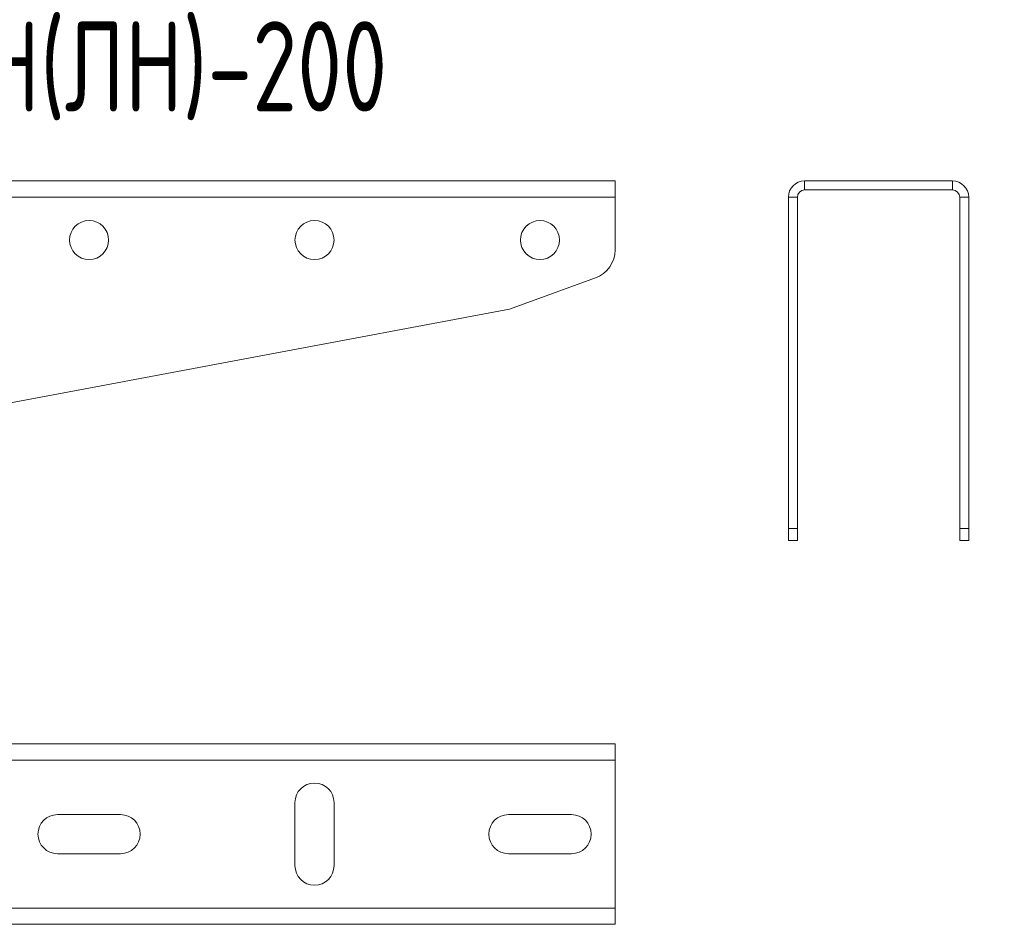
# Model space of a CAD drawing. Header units: millimetres. Extents: x -157 to 1216, y -3 to 919.
# Tile 8 of 9: x 765 to 929, y 606 to 757. Entities that reach past the tile are written whole.
import ezdxf

# ---------------------------------------------------------------- set-up
doc = ezdxf.new("R2010")
doc.units = ezdxf.units.MM
doc.styles.add('SLDTEXTSTYLE0', font='TXT', dxfattribs={"width": 0.7, "bigfont": 'bigfont'})

msp = doc.modelspace()

# ---------------------------------------------------------------- linework, layer by layer
at = {"color": 7, "linetype": 'Continuous', "lineweight": 15}
for p, q in [((864.54, 729.74), (624.54, 729.74)), ((864.54, 729.74), (864.54, 727.04)), ((896.06, 728.24), (896.06, 729.74)), ((896.06, 729.74), (920.66, 729.74)), ((920.66, 728.24), (920.66, 729.74)), ((896.06, 728.24), (920.66, 728.24)), ((864.54, 727.04), (624.54, 727.04)), ((864.54, 718.29), (864.54, 727.04)), ((894.86, 727.04), (893.36, 727.04)), ((893.36, 671.9), (893.36, 727.04)), ((894.86, 671.9), (894.86, 727.04)), ((921.86, 727.04), (923.36, 727.04)), ((921.86, 727.04), (921.86, 671.9)), ((923.36, 727.04), (923.36, 671.9)), ((847, 708.4), (861.25, 713.59)), ((642.08, 669.9), (847, 708.4)), ((893.36, 671.9), (894.86, 671.9)), ((893.36, 669.9), (893.36, 671.9)), ((894.86, 671.9), (894.86, 669.9)), ((921.86, 671.9), (923.36, 671.9)), ((921.86, 669.9), (921.86, 671.9)), ((923.36, 671.9), (923.36, 669.9)), ((894.86, 669.9), (893.36, 669.9)), ((923.36, 669.9), (921.86, 669.9)), ((864.54, 636.06), (624.54, 636.06)), ((864.54, 636.06), (864.54, 633.36)), ((864.54, 633.36), (624.54, 633.36)), ((864.54, 608.76), (864.54, 633.36)), ((811.29, 626.31), (811.29, 615.81)), ((817.79, 615.81), (817.79, 626.31)), ((782.29, 624.31), (771.79, 624.31)), ((857.29, 624.31), (846.79, 624.31)), ((771.79, 617.81), (782.29, 617.81)), ((846.79, 617.81), (857.29, 617.81)), ((864.54, 608.76), (624.54, 608.76)), ((864.54, 608.76), (864.54, 606.06)), ((864.54, 606.06), (624.54, 606.06))]:
    msp.add_line(p, q, dxfattribs=at)
for centre in [(777.04, 719.9), (814.54, 719.9), (852.04, 719.9)]:
    msp.add_circle(centre, 3.25, dxfattribs=at)
for centre, radius, start, end in [((896.06, 727.04), 2.7, 90, 180), ((920.66, 727.04), 2.7, 0, 90), ((896.06, 727.04), 1.2, 90, 180), ((920.66, 727.04), 1.2, 0, 90), ((859.54, 718.29), 5, 290, 0), ((814.54, 626.31), 3.25, 0, 180), ((771.79, 621.06), 3.25, 90, 270), ((782.29, 621.06), 3.25, 270, 90), ((846.79, 621.06), 3.25, 90, 270), ((857.29, 621.06), 3.25, 270, 90), ((814.54, 615.81), 3.25, 180, 0)]:
    msp.add_arc(centre, radius, start, end, dxfattribs=at)

# ---------------------------------------------------------------- texts
at = {"color": 7, "linetype": 'Continuous', "lineweight": 0, "insert": (688.11, 756.3), "char_height": 15, "attachment_point": 1, "style": 'SLDTEXTSTYLE0'}
msp.add_mtext('056721 \\M+1844B\\M+18450\\M+1844E(\\M+1844C\\M+1844E)-200', dxfattribs=at)

doc.saveas('drawing.dxf')
